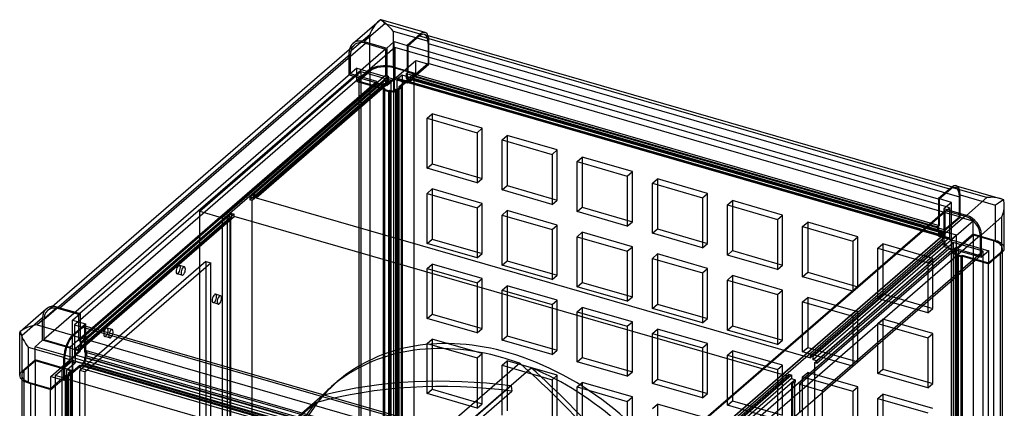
# Model space of a CAD drawing. Header units: millimetres. Extents: x -341 to 341, y -386 to 386.
# Tile 4 of 4: x -341 to 341, y 117 to 386. Entities that reach past the tile are written whole.
import ezdxf

# ---------------------------------------------------------------- set-up
doc = ezdxf.new("R2010")
doc.units = ezdxf.units.MM
doc.layers.add('HIDDEN', color=7, linetype='Continuous')
doc.layers.add('THICK', color=7, linetype='Continuous')

msp = doc.modelspace()

# ---------------------------------------------------------------- linework, layer by layer
at = {"layer": 'HIDDEN'}
for p, q in [((-112.62, 363.25), (-98.42, 375.54)), ((-98.42, 350.95), (-98.42, 375.54)), ((-82.03, 353.14), (-82.03, 377.74)), ((-57.43, 370.64), (-82.03, 377.74)), ((-57.93, 369.34), (309.43, 263.29)), ((-57.93, 369.34), (-57.93, 355.48)), ((-57.43, 355.05), (-57.43, 370.64)), ((-323.86, 178.45), (-111.76, 362.13)), ((-112.62, 347.66), (-112.62, 363.25)), ((-111.76, 348.27), (-111.76, 362.13)), ((-86.64, 361.67), (-86.64, 347.09)), ((-81.44, 344.66), (-81.44, 366.18)), ((-81.07, 366.49), (-81.07, 345.71)), ((-72.43, 364), (-72.43, 348.99)), ((-71.93, 349.42), (-71.93, 363.86)), ((-87.51, 360.92), (-87.51, 347.34)), ((-81.44, 344.66), (-66.44, 357.65)), ((-57.93, 355.48), (-68.43, 346.39)), ((-68.43, 345.53), (-57.43, 355.05)), ((-66.44, 357.65), (-57.43, 355.05)), ((-66.44, 348.64), (-66.44, 357.65)), ((309.43, 249.43), (-57.93, 355.48)), ((-111.76, 348.27), (-323.86, 164.59)), ((-215.96, 253.3), (-104.46, 349.86)), ((-107.42, 352.16), (-112.62, 347.66)), ((-112.62, 347.66), (-93.57, 342.16)), ((-93.57, 343.02), (-111.76, 348.27)), ((-107.42, 352.16), (-81.44, 344.66)), ((-107.42, 343.15), (-107.42, 352.16)), ((-98.42, 350.95), (-107.42, 343.15)), ((-98.06, 350.27), (-106.06, 343.34)), ((-104.46, 349.86), (-104.46, -33.79)), ((-104.46, 349.86), (-83.67, 343.86)), ((-98.06, -17.1), (-98.06, 350.27)), ((-82.03, 353.14), (-66.44, 348.64)), ((-81.66, -14.91), (-81.66, 352.46)), ((-67.81, 348.46), (-81.66, 352.46)), ((-76.07, 347.44), (-79.57, 344.41)), ((-78.31, 339.37), (-67.81, 348.46)), ((-77.44, 339.12), (-66.44, 348.64)), ((307.57, 236.69), (-76.07, 347.44)), ((-76.07, 347.44), (-76.07, -36.21)), ((-72.43, 348.99), (-72.93, 348.56)), ((-72.93, 348.56), (294.43, 242.51)), ((-72.93, 345.09), (-72.93, 348.56)), ((-72.43, 348.99), (-71.93, 349.42)), ((-72.43, 348.99), (-72.43, 345.53)), ((-71.93, 349.42), (295.43, 243.37)), ((-67.81, 348.46), (-67.81, -18.91)), ((-93.57, 343.02), (-305.67, 159.34)), ((-299.61, 163.65), (-87.51, 347.34)), ((-297.87, 163.15), (-85.77, 346.84)), ((-93.57, 341.29), (-200.37, 248.8)), ((-181.4, 262.96), (-90.1, 342.02)), ((-83.67, 343.86), (-179.67, 260.72)), ((-87.51, 343.87), (-178.81, 264.8)), ((-178.81, 262.21), (-87.51, 341.27)), ((-177.07, 262.57), (-81.07, 345.71)), ((-85.77, 343.37), (-177.07, 264.3)), ((-107.42, 343.15), (-88.37, 337.65)), ((-106.06, 343.34), (-106.06, -24.03)), ((-106.06, 343.34), (-87.87, 338.09)), ((-93.57, 342.16), (-93.57, 343.02)), ((-93.57, 342.16), (-93.57, 341.29)), ((-93.57, 342.16), (-90.1, 341.16)), ((-90.1, 340.29), (-93.57, 341.29)), ((-90.1, 342.02), (-90.1, 341.16)), ((-87.51, 341.27), (-90.1, 342.02)), ((-90.1, 340.29), (-90.1, 341.16)), ((-90.1, 341.16), (-86.64, 340.16)), ((-87.51, 347.34), (-86.64, 347.09)), ((-86.64, 343.62), (-87.51, 343.87)), ((-87.51, 343.87), (-87.51, 341.27)), ((-86.64, 347.09), (-85.77, 346.84)), ((-86.64, 347.09), (-86.64, 343.62)), ((-86.64, 340.16), (-81.44, 344.66)), ((-86.64, 343.62), (-85.77, 343.37)), ((-86.64, 343.62), (-86.64, 340.16)), ((-85.77, 346.84), (-85.77, 343.37)), ((-83.67, -39.79), (-83.67, 343.86)), ((-81.44, 344.66), (-81.44, 335.65)), ((-81.44, 344.66), (-72.43, 342.06)), ((-81.07, 345.71), (302.57, 234.96)), ((304.07, 233.66), (-79.57, 344.41)), ((-79.57, 344.41), (-79.57, -39.24)), ((-72.43, 345.53), (-72.93, 345.09)), ((294.43, 239.04), (-72.93, 345.09)), ((-71.93, 345.96), (-72.43, 345.53)), ((-72.43, 345.53), (-72.43, 342.06)), ((-72.43, 342.06), (-70.43, 343.79)), ((295.43, 239.91), (-71.93, 345.96)), ((-71.93, 343.36), (-71.93, 345.96)), ((-70.43, 344.66), (-71.93, 343.36)), ((-71.93, 343.36), (295.43, 237.31)), ((-70.43, 343.79), (-68.43, 345.53)), ((-68.43, 344.66), (-70.43, 342.93)), ((-70.43, 344.66), (296.93, 238.61)), ((-70.43, 343.79), (-70.43, 344.66)), ((-70.43, 343.79), (-70.43, 342.93)), ((-68.43, 346.39), (-68.43, 345.53)), ((298.93, 240.34), (-68.43, 346.39)), ((-68.43, 344.66), (-68.43, 345.53)), ((298.93, 238.61), (-68.43, 344.66)), ((-181.4, 261.22), (-90.1, 340.29)), ((-88.37, 337.65), (-88.87, 337.22)), ((-88.87, -30.15), (-88.87, 337.22)), ((-88.87, 337.22), (-85.4, 336.22)), ((-87.87, 338.09), (-88.37, 337.65)), ((-88.37, 337.65), (-84.9, 336.65)), ((-87.87, -29.28), (-87.87, 338.09)), ((-84.9, 336.65), (-85.4, 336.22)), ((-85.4, 336.22), (-85.4, -31.15)), ((-84.9, 336.65), (-84.4, 337.09)), ((-84.9, 336.65), (-81.44, 335.65)), ((-84.4, 337.09), (-84.4, -30.28)), ((-84.4, 337.09), (-81.81, 336.34)), ((-81.81, 336.34), (-80.31, 337.64)), ((-81.81, -31.03), (-81.81, 336.34)), ((-81.44, 335.65), (-79.44, 337.39)), ((-80.31, 337.64), (-79.44, 337.39)), ((-80.31, -29.73), (-80.31, 337.64)), ((-79.44, 337.39), (-77.44, 339.12)), ((-78.57, 337.14), (-79.44, 337.39)), ((-78.57, 337.14), (-76.57, 338.87)), ((-78.57, -30.23), (-78.57, 337.14)), ((-78.31, 339.37), (-78.31, -28)), ((-77.44, 339.12), (-78.31, 339.37)), ((-77.44, 339.12), (-76.57, 338.87)), ((-76.57, 338.87), (-76.57, -28.5)), ((-58.79, 317.63), (-55.29, 320.66)), ((-55.29, 320.66), (-55.29, 286.02)), ((-20.65, 310.66), (-55.29, 320.66)), ((-58.79, 282.99), (-58.79, 317.63)), ((-58.79, 317.63), (-24.15, 307.63)), ((-24.15, 307.63), (-20.65, 310.66)), ((-24.15, 307.63), (-24.15, 272.99)), ((-20.65, 276.02), (-20.65, 310.66)), ((-6.83, 302.63), (-3.33, 305.66)), ((-6.83, 267.99), (-6.83, 302.63)), ((-6.83, 302.63), (27.81, 292.63)), ((-3.33, 305.66), (-3.33, 271.02)), ((31.31, 295.66), (-3.33, 305.66)), ((27.81, 292.63), (31.31, 295.66)), ((31.31, 261.02), (31.31, 295.66)), ((27.81, 292.63), (27.81, 257.99)), ((45.13, 287.63), (48.63, 290.66)), ((45.13, 252.99), (45.13, 287.63)), ((45.13, 287.63), (79.77, 277.63)), ((48.63, 290.66), (48.63, 256.02)), ((83.27, 280.66), (48.63, 290.66)), ((-58.79, 282.99), (-55.29, 286.02)), ((-24.15, 272.99), (-58.79, 282.99)), ((-55.29, 286.02), (-20.65, 276.02)), ((79.77, 277.63), (83.27, 280.66)), ((83.27, 246.02), (83.27, 280.66)), ((-24.15, 272.99), (-20.65, 276.02)), ((79.77, 277.63), (79.77, 242.99)), ((97.09, 272.63), (100.59, 275.66)), ((97.09, 237.99), (97.09, 272.63)), ((97.09, 272.63), (131.74, 262.63)), ((100.59, 275.66), (100.59, 241.02)), ((135.24, 265.66), (100.59, 275.66)), ((-58.79, 265.66), (-55.29, 268.7)), ((-58.79, 231.02), (-58.79, 265.66)), ((-58.79, 265.66), (-24.15, 255.66)), ((-55.29, 268.7), (-55.29, 234.05)), ((-20.65, 258.7), (-55.29, 268.7)), ((-6.83, 267.99), (-3.33, 271.02)), ((27.81, 257.99), (-6.83, 267.99)), ((-3.33, 271.02), (31.31, 261.02)), ((131.74, 262.63), (135.24, 265.66)), ((135.24, 231.02), (135.24, 265.66)), ((303.43, 268.49), (295.43, 261.56)), ((302.68, 268.7), (303.43, 268.49)), ((304.55, 270.26), (306.76, 269.62)), ((-181.4, 262.96), (-181.4, 261.22)), ((-178.81, 262.21), (-181.4, 262.96)), ((-179.67, 260.72), (-181.4, 261.22)), ((-179.67, -122.93), (-179.67, 260.72)), ((-177.07, 264.3), (-178.81, 264.8)), ((-178.81, 264.8), (-178.81, 262.21)), ((-177.07, 264.3), (-177.07, 262.57)), ((-177.07, 262.57), (206.57, 151.82)), ((27.81, 257.99), (31.31, 261.02)), ((131.74, 262.63), (131.74, 227.99)), ((149.06, 257.63), (152.56, 260.66)), ((152.56, 260.66), (152.56, 226.02)), ((187.2, 250.66), (152.56, 260.66)), ((295.43, 261.56), (294.93, 261.7)), ((295.43, 261.56), (295.43, 243.37)), ((303.94, 233.41), (303.94, 259.39)), ((309.43, 249.43), (309.43, 263.29)), ((309.93, 249), (309.93, 264.59)), ((309.93, 264.59), (334.53, 257.49)), ((-215.96, 253.3), (-200.37, 248.8)), ((-215.96, -130.35), (-215.96, 253.3)), ((-24.15, 255.66), (-20.65, 258.7)), ((-24.15, 255.66), (-24.15, 221.02)), ((-20.65, 224.05), (-20.65, 258.7)), ((-6.83, 250.66), (-3.33, 253.7)), ((-3.33, 253.7), (-3.33, 219.05)), ((31.31, 243.7), (-3.33, 253.7)), ((45.13, 252.99), (48.63, 256.02)), ((79.77, 242.99), (45.13, 252.99)), ((48.63, 256.02), (83.27, 246.02)), ((81.07, 63.92), (302.57, 255.74)), ((149.06, 222.99), (149.06, 257.63)), ((149.06, 257.63), (183.7, 247.63)), ((294.93, 257.95), (294.93, 242.94)), ((298.74, 253.02), (298.74, 235.84)), ((299.61, 235.59), (299.61, 253.77)), ((302.57, 255.74), (300.44, 256.36)), ((302.57, 255.74), (302.57, 234.96)), ((334.53, 232.89), (334.53, 257.49)), ((-302.57, 153.89), (-192.07, 249.58)), ((-302.2, 158.34), (-196.4, 249.97)), ((-193.81, 251.81), (-299.61, 160.19)), ((-299.61, 157.59), (-193.81, 249.22)), ((-192.07, 251.31), (-297.87, 159.69)), ((-200.37, 248.8), (-200.37, -134.85)), ((-196.9, 247.8), (-196.4, 248.23)), ((-196.9, 247.8), (-195.17, 247.3)), ((-196.9, -135.85), (-196.9, 247.8)), ((-196.4, 249.97), (-193.81, 249.22)), ((-196.4, 248.23), (-196.4, 249.97)), ((-196.4, 248.23), (-194.67, 247.73)), ((-194.67, 247.73), (-195.17, 247.3)), ((-195.17, 247.3), (-195.17, -136.35)), ((-194.67, 247.73), (-194.67, -135.92)), ((-193.81, 251.81), (-192.07, 251.31)), ((-193.81, 249.22), (-193.81, 251.81)), ((-192.07, 249.58), (-192.07, 251.31)), ((191.57, 138.83), (-192.07, 249.58)), ((-6.83, 216.02), (-6.83, 250.66)), ((-6.83, 250.66), (27.81, 240.66)), ((79.77, 242.99), (83.27, 246.02)), ((183.7, 247.63), (187.2, 250.66)), ((183.7, 247.63), (183.7, 212.99)), ((187.2, 216.02), (187.2, 250.66)), ((201.02, 242.63), (204.52, 245.66)), ((204.52, 245.66), (204.52, 211.02)), ((239.16, 235.66), (204.52, 245.66)), ((298.93, 240.34), (309.43, 249.43)), ((309.93, 249), (298.93, 239.48)), ((318.94, 246.4), (303.94, 233.41)), ((318.94, 246.4), (309.93, 249)), ((318.94, 237.39), (318.94, 246.4)), ((27.81, 240.66), (31.31, 243.7)), ((27.81, 240.66), (27.81, 206.02)), ((31.31, 209.05), (31.31, 243.7)), ((45.13, 235.66), (48.63, 238.7)), ((48.63, 238.7), (48.63, 204.05)), ((83.27, 228.7), (48.63, 238.7)), ((97.09, 237.99), (100.59, 241.02)), ((100.59, 241.02), (135.24, 231.02)), ((201.02, 207.99), (201.02, 242.63)), ((201.02, 242.63), (235.66, 232.63)), ((294.93, 242.94), (294.43, 242.51)), ((294.43, 242.51), (294.43, 239.04)), ((294.93, 239.48), (294.43, 239.04)), ((295.43, 243.37), (294.93, 242.94)), ((294.93, 242.94), (294.93, 239.48)), ((294.93, 239.48), (295.43, 239.91)), ((294.93, 239.48), (294.93, 236.01)), ((295.43, 239.91), (295.43, 237.31)), ((295.43, 237.31), (296.93, 238.61)), ((298.93, 239.48), (296.93, 237.74)), ((296.93, 236.88), (298.93, 238.61)), ((296.93, 238.61), (296.93, 237.74)), ((298.93, 239.48), (298.93, 240.34)), ((298.93, 239.48), (298.93, 238.61)), ((-58.79, 231.02), (-55.29, 234.05)), ((-55.29, 234.05), (-20.65, 224.05)), ((45.13, 201.02), (45.13, 235.66)), ((45.13, 235.66), (79.77, 225.66)), ((297.87, 236.09), (85.77, 52.4)), ((299.61, 235.59), (87.51, 51.9)), ((131.74, 227.99), (97.09, 237.99)), ((302.57, 234.96), (206.57, 151.82)), ((206.57, 153.55), (297.87, 232.62)), ((208.31, 153.05), (299.61, 232.12)), ((209.17, 148.47), (305.17, 231.61)), ((235.66, 232.63), (239.16, 235.66)), ((235.66, 232.63), (235.66, 197.99)), ((239.16, 201.02), (239.16, 235.66)), ((296.93, 237.74), (294.93, 236.01)), ((294.93, 236.01), (303.94, 233.41)), ((295.43, 237.31), (296.93, 236.88)), ((296.93, 236.88), (296.93, 237.74)), ((297.87, 232.62), (297.87, 236.09)), ((298.74, 235.84), (297.87, 236.09)), ((298.74, 232.37), (297.87, 232.62)), ((298.74, 235.84), (298.74, 232.37)), ((298.74, 235.84), (299.61, 235.59)), ((303.94, 233.41), (298.74, 228.91)), ((299.61, 232.12), (298.74, 232.37)), ((298.74, 232.37), (298.74, 228.91)), ((299.61, 229.52), (299.61, 232.12)), ((303.94, 233.41), (329.92, 225.91)), ((303.94, 233.41), (303.94, 224.4)), ((307.57, 236.69), (304.07, 233.66)), ((304.07, -149.99), (304.07, 233.66)), ((305.17, 231.61), (305.17, -152.04)), ((325.96, 225.61), (305.17, 231.61)), ((307.57, -146.96), (307.57, 236.69)), ((318.94, 237.39), (307.94, 227.87)), ((319.31, 236.71), (308.81, 227.62)), ((334.53, 232.89), (318.94, 237.39)), ((319.31, -130.66), (319.31, 236.71)), ((333.16, 232.71), (319.31, 236.71)), ((333.16, 232.71), (333.16, -134.66)), ((-24.15, 221.02), (-58.79, 231.02)), ((79.77, 225.66), (83.27, 228.7)), ((79.77, 225.66), (79.77, 191.02)), ((83.27, 194.05), (83.27, 228.7)), ((93.57, 44.09), (305.67, 227.77)), ((131.74, 227.99), (135.24, 231.02)), ((149.06, 222.99), (152.56, 226.02)), ((152.56, 226.02), (187.2, 216.02)), ((198.87, 133.55), (305.67, 226.04)), ((299.61, 229.52), (208.31, 150.46)), ((302.2, 228.77), (210.9, 149.71)), ((302.2, 227.04), (210.9, 147.97)), ((325.96, 225.61), (214.46, 129.05)), ((252.98, 227.63), (256.48, 230.66)), ((252.98, 192.99), (252.98, 227.63)), ((252.98, 227.63), (287.62, 217.63)), ((256.48, 230.66), (256.48, 196.02)), ((291.12, 220.66), (256.48, 230.66)), ((298.74, 228.91), (302.2, 227.91)), ((302.2, 228.77), (299.61, 229.52)), ((302.2, 227.91), (302.2, 228.77)), ((302.2, 227.91), (302.2, 227.04)), ((302.2, 227.91), (305.67, 226.91)), ((305.67, 226.04), (302.2, 227.04)), ((305.94, 226.14), (303.94, 224.4)), ((307.07, 228.12), (305.07, 226.39)), ((305.07, 226.39), (305.07, -140.98)), ((305.94, 226.14), (305.07, 226.39)), ((306.81, 225.89), (305.31, 224.59)), ((305.67, 227.77), (305.67, 226.91)), ((323.86, 222.52), (305.67, 227.77)), ((305.67, 226.04), (305.67, 226.91)), ((305.67, 226.91), (323.11, 221.87)), ((307.94, 227.87), (305.94, 226.14)), ((305.94, 226.14), (306.81, 225.89)), ((306.81, 225.89), (306.81, -141.48)), ((307.07, -139.25), (307.07, 228.12)), ((307.07, 228.12), (307.94, 227.87)), ((308.81, 227.62), (307.94, 227.87)), ((308.81, -139.75), (308.81, 227.62)), ((325.96, 222.48), (325.96, 225.61)), ((339.16, 227.51), (339.16, 224.92)), ((-211.87, 218.49), (-298.87, 143.15)), ((-211.87, 218.49), (-208.4, 217.49)), ((-211.87, 218.49), (-211.87, -124.89)), ((-24.15, 221.02), (-20.65, 224.05)), ((-6.83, 216.02), (-3.33, 219.05)), ((-3.33, 219.05), (31.31, 209.05)), ((97.09, 220.66), (100.59, 223.7)), ((97.09, 186.02), (97.09, 220.66)), ((97.09, 220.66), (131.74, 210.66)), ((100.59, 223.7), (100.59, 189.05)), ((135.24, 213.7), (100.59, 223.7)), ((183.7, 212.99), (149.06, 222.99)), ((287.62, 217.63), (291.12, 220.66)), ((291.12, 186.02), (291.12, 220.66)), ((303.94, 224.4), (307.4, 223.4)), ((305.31, 224.59), (305.31, -142.78)), ((305.31, 224.59), (307.9, 223.84)), ((307.4, 223.4), (306.9, 222.97)), ((306.9, 222.97), (310.37, 221.97)), ((306.9, -144.4), (306.9, 222.97)), ((307.9, 223.84), (307.4, 223.4)), ((307.4, 223.4), (310.87, 222.4)), ((307.9, -143.53), (307.9, 223.84)), ((310.87, 222.4), (310.37, 221.97)), ((310.37, 221.97), (310.37, -145.4)), ((310.87, 222.4), (311.37, 222.84)), ((310.87, 222.4), (325.96, 218.05)), ((311.37, 222.84), (311.37, -144.53)), ((311.37, 222.84), (329.56, 217.59)), ((329.56, 217.59), (337.56, 224.52)), ((337.56, 224.52), (337.56, 223.52)), ((-295.4, 142.15), (-208.4, 217.49)), ((-226.57, 214.74), (-230.04, 215.74)), ((-208.4, -125.89), (-208.4, 217.49)), ((-58.79, 213.7), (-55.29, 216.73)), ((-58.79, 179.06), (-58.79, 213.7)), ((-58.79, 213.7), (-24.15, 203.7)), ((-55.29, 216.73), (-55.29, 182.09)), ((-20.65, 206.73), (-55.29, 216.73)), ((27.81, 206.02), (-6.83, 216.02)), ((131.74, 210.66), (135.24, 213.7)), ((135.24, 179.05), (135.24, 213.7)), ((183.7, 212.99), (187.2, 216.02)), ((287.62, 217.63), (287.62, 182.99)), ((329.56, 217.01), (329.56, 217.59)), ((-228.24, 208.98), (-231.7, 209.98)), ((-24.15, 203.7), (-20.65, 206.73)), ((-20.65, 172.09), (-20.65, 206.73)), ((27.81, 206.02), (31.31, 209.05)), ((131.74, 210.66), (131.74, 176.02)), ((149.06, 205.66), (152.56, 208.7)), ((149.06, 171.02), (149.06, 205.66)), ((149.06, 205.66), (183.7, 195.66)), ((152.56, 208.7), (152.56, 174.05)), ((187.2, 198.7), (152.56, 208.7)), ((201.02, 207.99), (204.52, 211.02)), ((235.66, 197.99), (201.02, 207.99)), ((204.52, 211.02), (239.16, 201.02)), ((-24.15, 203.7), (-24.15, 169.06)), ((-6.83, 198.7), (-3.33, 201.73)), ((-6.83, 164.06), (-6.83, 198.7)), ((-6.83, 198.7), (27.81, 188.7)), ((-3.33, 201.73), (-3.33, 167.09)), ((31.31, 191.73), (-3.33, 201.73)), ((45.13, 201.02), (48.63, 204.05)), ((79.77, 191.02), (45.13, 201.02)), ((48.63, 204.05), (83.27, 194.05)), ((183.7, 195.66), (187.2, 198.7)), ((187.2, 164.05), (187.2, 198.7)), ((235.66, 197.99), (239.16, 201.02)), ((-201.57, 194.82), (-205.04, 195.82)), ((27.81, 188.7), (31.31, 191.73)), ((31.31, 157.09), (31.31, 191.73)), ((79.77, 191.02), (83.27, 194.05)), ((183.7, 195.66), (183.7, 161.02)), ((201.02, 190.66), (204.52, 193.7)), ((204.52, 193.7), (204.52, 159.05)), ((239.16, 183.7), (204.52, 193.7)), ((252.98, 192.99), (256.48, 196.02)), ((287.62, 182.99), (252.98, 192.99)), ((256.48, 196.02), (291.12, 186.02)), ((-321.32, 184.52), (-318.06, 187.34)), ((-313.46, 185.84), (-312.71, 186.49)), ((-299.61, 181.84), (-313.46, 185.84)), ((-203.24, 189.06), (-206.7, 190.06)), ((27.81, 188.7), (27.81, 154.06)), ((45.13, 183.7), (48.63, 186.73)), ((48.63, 186.73), (48.63, 152.09)), ((83.27, 176.73), (48.63, 186.73)), ((97.09, 186.02), (100.59, 189.05)), ((131.74, 176.02), (97.09, 186.02)), ((100.59, 189.05), (135.24, 179.05)), ((201.02, 156.02), (201.02, 190.66)), ((201.02, 190.66), (235.66, 180.66)), ((287.62, 182.99), (291.12, 186.02)), ((-324.72, 179.56), (-338.92, 167.26)), ((-324.72, 163.97), (-324.72, 179.56)), ((-323.86, 178.45), (-323.86, 164.59)), ((-303.94, 151.97), (-303.94, 177.95)), ((-298.86, 182.49), (-299.61, 181.84)), ((-299.61, 163.65), (-299.61, 181.84)), ((-298.74, 177.99), (-298.74, 163.4)), ((-58.79, 179.06), (-55.29, 182.09)), ((-24.15, 169.06), (-58.79, 179.06)), ((-55.29, 182.09), (-20.65, 172.09)), ((45.13, 149.06), (45.13, 183.7)), ((45.13, 183.7), (79.77, 173.7)), ((131.74, 176.02), (135.24, 179.05)), ((235.66, 180.66), (239.16, 183.7)), ((235.66, 180.66), (235.66, 146.02)), ((239.16, 149.05), (239.16, 183.7)), ((252.98, 175.66), (256.48, 178.7)), ((256.48, 178.7), (256.48, 144.05)), ((291.12, 168.7), (256.48, 178.7)), ((-300.07, 176.84), (-302.57, 174.67)), ((-302.57, 174.67), (81.07, 63.92)), ((-302.57, 174.67), (-302.57, 153.89)), ((-295.43, 155.87), (-295.43, 174.05)), ((-294.93, 173.91), (-294.93, 156.3)), ((-276.57, 171.44), (-280.04, 172.44)), ((-24.15, 169.06), (-20.65, 172.09)), ((79.77, 173.7), (83.27, 176.73)), ((79.77, 173.7), (79.77, 139.06)), ((83.27, 142.09), (83.27, 176.73)), ((97.09, 168.7), (100.59, 171.73)), ((100.59, 171.73), (100.59, 137.09)), ((135.24, 161.73), (100.59, 171.73)), ((149.06, 171.02), (152.56, 174.05)), ((183.7, 161.02), (149.06, 171.02)), ((152.56, 174.05), (187.2, 164.05)), ((252.98, 141.02), (252.98, 175.66)), ((252.98, 175.66), (287.62, 165.66)), ((-338.92, 142.67), (-338.92, 167.26)), ((-329.92, 159.47), (-324.72, 163.97)), ((-305.67, 158.47), (-324.72, 163.97)), ((-323.86, 164.59), (-305.67, 159.34)), ((-298.74, 163.4), (-299.61, 163.65)), ((-278.24, 165.68), (-281.7, 166.68)), ((-58.79, 161.74), (-55.29, 164.77)), ((-55.29, 164.77), (-55.29, 130.13)), ((-20.65, 154.77), (-55.29, 164.77)), ((-6.83, 164.06), (-3.33, 167.09)), ((27.81, 154.06), (-6.83, 164.06)), ((-3.33, 167.09), (31.31, 157.09)), ((97.09, 134.06), (97.09, 168.7)), ((97.09, 168.7), (131.74, 158.7)), ((183.7, 161.02), (187.2, 164.05)), ((287.62, 165.66), (291.12, 168.7)), ((287.62, 165.66), (287.62, 131.02)), ((291.12, 134.05), (291.12, 168.7)), ((-329.92, 150.46), (-329.92, 159.47)), ((-303.94, 151.97), (-329.92, 159.47)), ((-305.67, 159.34), (-305.67, 158.47)), ((-305.67, 149.47), (-305.67, 158.47)), ((-302.2, 157.47), (-305.67, 158.47)), ((-302.2, 157.47), (-302.2, 158.34)), ((-302.2, 158.34), (-299.61, 157.59)), ((-302.2, 157.47), (-302.2, 148.47)), ((-298.74, 156.47), (-302.2, 157.47)), ((-299.61, 160.19), (-298.74, 159.94)), ((-299.61, 157.59), (-299.61, 160.19)), ((-298.74, 163.4), (-297.87, 163.15)), ((-298.74, 163.4), (-298.74, 159.94)), ((-298.74, 159.94), (-297.87, 159.69)), ((-298.74, 159.94), (-298.74, 156.47)), ((-297.87, 159.69), (-297.87, 163.15)), ((-294.93, 156.3), (-294.43, 156.73)), ((-294.43, 156.73), (-294.43, 153.27)), ((72.93, 50.68), (-294.43, 156.73)), ((-58.79, 127.1), (-58.79, 161.74)), ((-58.79, 161.74), (-24.15, 151.74)), ((27.81, 154.06), (31.31, 157.09)), ((131.74, 158.7), (135.24, 161.73)), ((131.74, 158.7), (131.74, 124.06)), ((135.24, 127.09), (135.24, 161.73)), ((149.06, 153.7), (152.56, 156.73)), ((152.56, 156.73), (152.56, 122.09)), ((187.2, 146.73), (152.56, 156.73)), ((201.02, 156.02), (204.52, 159.05)), ((204.52, 159.05), (239.16, 149.05)), ((-338.92, 142.67), (-329.92, 150.46)), ((-310.87, 144.96), (-329.92, 150.46)), ((-318.94, 138.98), (-303.94, 151.97)), ((-316.07, 139.6), (-304.07, 149.99)), ((-304.07, -233.66), (-304.07, 149.99)), ((-304.07, 149.99), (79.57, 39.24)), ((-303.94, 151.97), (-298.74, 156.47)), ((-303.94, 151.97), (-303.94, 142.96)), ((-294.93, 149.37), (-303.94, 151.97)), ((81.07, 43.14), (-302.57, 153.89)), ((-295.43, 155.87), (-294.93, 156.3)), ((71.93, 49.82), (-295.43, 155.87)), ((-295.43, 152.4), (-294.93, 152.83)), ((-295.43, 152.4), (71.93, 46.35)), ((-295.43, 149.8), (-295.43, 152.4)), ((-294.93, 152.83), (-294.93, 156.3)), ((-294.93, 152.83), (-294.43, 153.27)), ((-294.93, 152.83), (-294.93, 149.37)), ((-294.43, 153.27), (72.93, 47.22)), ((-24.15, 151.74), (-20.65, 154.77)), ((-24.15, 151.74), (-24.15, 117.1)), ((-20.65, 120.13), (-20.65, 154.77)), ((45.13, 149.06), (48.63, 152.09)), ((48.63, 152.09), (83.27, 142.09)), ((149.06, 119.06), (149.06, 153.7)), ((149.06, 153.7), (183.7, 143.7)), ((235.66, 146.02), (201.02, 156.02)), ((206.57, 151.82), (206.57, 153.55)), ((208.31, 153.05), (206.57, 153.55)), ((208.31, 150.46), (208.31, 153.05)), ((210.9, 149.71), (208.31, 150.46)), ((-329.56, 149.78), (-337.56, 142.85)), ((-329.56, -217.59), (-329.56, 149.78)), ((-311.37, 144.53), (-329.56, 149.78)), ((-310.87, 144.96), (-311.37, 144.53)), ((-311.37, 144.53), (-311.37, -222.84)), ((-310.87, 144.96), (-305.67, 149.47)), ((-307.4, 143.96), (-310.87, 144.96)), ((-309.43, 137.68), (-298.93, 146.77)), ((-308.68, 137.46), (-298.93, 145.91)), ((-307.9, 143.53), (-307.4, 143.96)), ((-307.9, -223.84), (-307.9, 143.53)), ((-305.31, 142.78), (-307.9, 143.53)), ((-307.4, 143.96), (-302.2, 148.47)), ((-303.94, 142.96), (-307.4, 143.96)), ((-305.67, 149.47), (-302.2, 148.47)), ((-298.93, 145.91), (-296.93, 147.64)), ((-296.93, 146.77), (-298.93, 145.04)), ((-298.93, 146.77), (68.43, 40.72)), ((-298.93, 146.77), (-298.93, 145.91)), ((-298.93, 145.91), (-298.93, 145.04)), ((-298.93, 145.04), (68.43, 38.99)), ((-298.87, -200.23), (-298.87, 143.15)), ((-295.4, 142.15), (-298.87, 143.15)), ((-296.93, 148.5), (-295.43, 149.8)), ((-296.93, 147.64), (-294.93, 149.37)), ((-296.93, 147.64), (-296.93, 148.5)), ((70.43, 42.45), (-296.93, 148.5)), ((-296.93, 146.77), (-296.93, 147.64)), ((70.43, 40.72), (-296.93, 146.77)), ((71.93, 43.75), (-295.43, 149.8)), ((5.32, 148.11), (-70.43, 82.51)), ((-62.39, 79.39), (13.36, 144.99)), ((-6.83, 146.74), (-3.33, 149.77)), ((-6.83, 112.1), (-6.83, 146.74)), ((-6.83, 146.74), (27.81, 136.74)), ((-3.33, 149.77), (-3.33, 115.13)), ((31.31, 139.77), (-3.33, 149.77)), ((79.77, 139.06), (45.13, 149.06)), ((183.7, 143.7), (187.2, 146.73)), ((183.7, 143.7), (183.7, 109.06)), ((187.2, 112.09), (187.2, 146.73)), ((210.9, 147.97), (209.17, 148.47)), ((209.17, 148.47), (209.17, -235.18)), ((210.9, 147.97), (210.9, 149.71)), ((235.66, 146.02), (239.16, 149.05)), ((252.98, 141.02), (256.48, 144.05)), ((256.48, 144.05), (291.12, 134.05)), ((-339.16, 139.85), (-339.16, 136.89)), ((-337.56, 142.85), (-337.56, -224.52)), ((-319.31, 130.66), (-308.81, 139.75)), ((-316.07, 139.6), (-316.07, 138.15)), ((-309.43, 137.68), (-316.07, 139.6)), ((-316.07, 132.46), (-307.94, 139.5)), ((-308.81, 139.75), (-307.94, 139.5)), ((-308.81, -227.62), (-308.81, 139.75)), ((-307.94, 139.5), (-305.94, 141.23)), ((-307.07, 139.25), (-307.94, 139.5)), ((-307.07, 139.25), (-305.07, 140.98)), ((-307.07, -228.12), (-307.07, 139.25)), ((-306.81, 141.48), (-305.31, 142.78)), ((-306.81, 141.48), (-306.81, -225.89)), ((-305.94, 141.23), (-306.81, 141.48)), ((-305.94, 141.23), (-303.94, 142.96)), ((-305.94, 141.23), (-305.07, 140.98)), ((-305.31, 142.78), (-305.31, -224.59)), ((-305.07, 140.98), (-305.07, -226.39)), ((-295.4, 142.15), (-295.4, -201.23)), ((27.81, 136.74), (31.31, 139.77)), ((27.81, 136.74), (27.81, 102.1)), ((31.31, 105.13), (31.31, 139.77)), ((79.77, 139.06), (83.27, 142.09)), ((191.57, 138.83), (81.07, 43.14)), ((85.77, 48.94), (191.57, 140.56)), ((87.51, 48.44), (193.31, 140.06)), ((193.31, 137.47), (87.51, 45.84)), ((195.9, 136.72), (90.1, 45.09)), ((97.09, 134.06), (100.59, 137.09)), ((100.59, 137.09), (135.24, 127.09)), ((191.57, 140.56), (191.57, 138.83)), ((191.57, 140.56), (193.31, 140.06)), ((193.31, 140.06), (193.31, 137.47)), ((193.31, 137.47), (195.9, 136.72)), ((195.9, 136.72), (195.9, 134.98)), ((201.02, 138.7), (204.52, 141.73)), ((201.02, 104.06), (201.02, 138.7)), ((201.02, 138.7), (235.66, 128.7)), ((204.52, 141.73), (204.52, 107.09)), ((239.16, 131.73), (204.52, 141.73)), ((287.62, 131.02), (252.98, 141.02)), ((-333.16, 134.66), (-333.16, 134.08)), ((-333.16, 134.66), (-319.31, 130.66)), ((-319.31, 130.08), (-319.31, 130.66)), ((-120.82, 135.4), (-124.82, 131.94)), ((-0.64, 132.39), (-76.39, 66.79)), ((-58.79, 127.1), (-55.29, 130.13)), ((-55.29, 130.13), (-20.65, 120.13)), ((-0.64, 132.39), (-0.1, 128.81)), ((45.13, 131.74), (48.63, 134.77)), ((45.13, 97.1), (45.13, 131.74)), ((45.13, 131.74), (79.77, 121.74)), ((48.63, 134.77), (48.63, 100.13)), ((83.27, 124.77), (48.63, 134.77)), ((131.74, 124.06), (97.09, 134.06)), ((193.67, 135.05), (194.17, 135.48)), ((193.67, 135.05), (195.4, 134.55)), ((193.67, -248.6), (193.67, 135.05)), ((194.17, -248.17), (194.17, 135.48)), ((194.17, 135.48), (195.9, 134.98)), ((195.9, 134.98), (195.4, 134.55)), ((195.4, 134.55), (195.4, -249.1)), ((198.87, 133.55), (214.46, 129.05)), ((198.87, 133.55), (198.87, 114.28)), ((235.66, 128.7), (239.16, 131.73)), ((239.16, 97.09), (239.16, 131.73)), ((287.62, 131.02), (291.12, 134.05)), ((-206.98, 60.29), (-131.23, 125.89)), ((-75.85, 63.21), (-0.1, 128.81)), ((-24.15, 117.1), (-58.79, 127.1)), ((79.77, 121.74), (83.27, 124.77)), ((83.27, 90.13), (83.27, 124.77)), ((131.74, 124.06), (135.24, 127.09)), ((214.46, 129.05), (214.46, 127.78)), ((235.66, 128.7), (235.66, 94.06)), ((252.98, 123.7), (256.48, 126.73)), ((252.98, 89.06), (252.98, 123.7)), ((252.98, 123.7), (287.62, 113.7)), ((256.48, 126.73), (256.48, 92.09)), ((291.12, 116.73), (256.48, 126.73)), ((-135.94, 120.69), (-211.69, 55.09)), ((-24.15, 117.1), (-20.65, 120.13)), ((79.77, 121.74), (79.77, 87.1)), ((97.09, 116.74), (100.59, 119.77)), ((100.59, 119.77), (100.59, 85.13)), ((135.24, 109.77), (100.59, 119.77)), ((149.06, 119.06), (152.56, 122.09)), ((183.7, 109.06), (149.06, 119.06)), ((152.56, 122.09), (187.2, 112.09))]:
    msp.add_line(p, q, dxfattribs=at)
for centre, major_axis, ratio, start_param, end_param in [((-88.03, 372.54), (6.96, 15.23), 0.641742, 0.952942, 1.665859), ((-88.03, 372.54), (-10.19, 13.55), 0.467176, -1.538594, -0.753196), ((-63.93, 364.14), (3.33, 11.53), 0.433013, -0.982794, 0.000007), ((-63.43, 365.44), (-3.33, -11.53), 0.433013, 2.158799, 2.656079), ((-101.36, 359.13), (7.86, -9.07), 0.75, -3.141514, -2.427868), ((-102.23, 360.25), (-7.86, 9.07), 0.75, 0.489748, 0.713724), ((-88.03, 347.95), (-12, 0), 0.5, -2.094395, -0.523599), ((-87.66, 347.27), (12, 0), 0.5, 1.047198, 2.617994), ((303.43, 258.09), (-3.33, -11.53), 0.433013, -3.141586, -2.55359), ((303.43, 258.09), (-3.33, -11.53), 0.433013, 2.158799, 3.141599), ((303.93, 259.39), (3.33, 11.53), 0.433013, -0.982794, 0.000007), ((328.53, 252.29), (11.99, 9.02), 0.042828, 0.229597, 1.014996), ((327.16, 227.52), (12, 0), 0.5, -0.000094, 1.047198), ((328.53, 227.7), (-12, 0), 0.5, 3.141499, 4.18879), ((327.16, 227.52), (12, 0), 0.5, -0.523599, -0.000094), ((-230.87, 212.86), (-0.83, -2.88), 0.433013, -2.55359, 0.000007), ((-230.87, 212.86), (-0.83, -2.88), 0.433013, -3.141586, -2.55359), ((-230.87, 212.86), (-0.83, -2.88), 0.433013, 0.588003, 3.141599), ((-227.4, 211.86), (0.83, 2.88), 0.433013, 0.588003, 3.141599), ((-227.4, 211.86), (0.83, 2.88), 0.433013, 0.000007, 0.588003), ((-227.4, 211.86), (0.83, 2.88), 0.433013, -2.55359, 0.000007), ((-230.87, 212.86), (-0.83, -2.88), 0.433013, 0.000007, 0.588003), ((-227.4, 211.86), (0.83, 2.88), 0.433013, -3.141586, -2.55359), ((-205.87, 192.94), (-0.83, -2.88), 0.433013, -2.55359, 0.000007), ((-205.87, 192.94), (-0.83, -2.88), 0.433013, -3.141586, -2.55359), ((-205.87, 192.94), (-0.83, -2.88), 0.433013, 0.588003, 3.141599), ((-202.4, 191.94), (0.83, 2.88), 0.433013, 0.588003, 3.141599), ((-202.4, 191.94), (0.83, 2.88), 0.433013, 0.000007, 0.588003), ((-202.4, 191.94), (0.83, 2.88), 0.433013, -2.55359, 0.000007), ((-314.33, 176.56), (7.86, -9.07), 0.75, -3.141514, -2.427868), ((-313.46, 175.45), (-7.86, 9.07), 0.75, 0.000079, 0.713724), ((-313.46, 175.45), (-7.86, 9.07), 0.75, -0.857072, 0.000079), ((-205.87, 192.94), (-0.83, -2.88), 0.433013, 0.000007, 0.588003), ((-202.4, 191.94), (0.83, 2.88), 0.433013, -3.141586, -2.55359), ((-280.87, 169.56), (-0.83, -2.88), 0.433013, -2.55359, 0.000007), ((-280.87, 169.56), (-0.83, -2.88), 0.433013, -3.141586, -2.55359), ((-280.87, 169.56), (-0.83, -2.88), 0.433013, 0.588003, 3.141599), ((-277.4, 168.56), (0.83, 2.88), 0.433013, 0.588003, 3.141599), ((-277.4, 168.56), (0.83, 2.88), 0.433013, 0.000007, 0.588003), ((-277.4, 168.56), (0.83, 2.88), 0.433013, -2.55359, 0.000007), ((-328.53, 164.26), (-11.95, 5.46), 0.208712, 0.095109, 0.618662), ((-280.87, 169.56), (-0.83, -2.88), 0.433013, 0.000007, 0.588003), ((-277.4, 168.56), (0.83, 2.88), 0.433013, -3.141586, -2.55359), ((-6.25, -4.98), (-118.57, 136.92), 0.75, -0.857072, -0.000003), ((-2.25, -1.52), (118.57, -136.92), 0.75, 2.284521, 3.141593), ((-6.25, -4.98), (-118.57, 136.92), 0.75, -0.930877, -0.857072), ((-2.25, -1.52), (118.57, -136.92), 0.75, 1.320019, 2.284521), ((-201.09, -141.61), (-306.71, 354.15), 0.75, -1.74719, -1.390764), ((-201.09, -141.61), (309.32, -357.18), 0.75, 1.42252, 1.732914), ((-6.25, -4.98), (-118.57, 136.92), 0.75, -1.821574, -0.982391), ((-328.53, 139.67), (-12, 0), 0.5, -0.523599, -0.000094), ((-327.16, 139.85), (12, 0), 0.5, 2.617994, 3.141499), ((-327.16, 139.85), (12, 0), 0.5, 3.141499, 4.18879), ((63.37, -290.25), (309.32, -357.18), 0.75, 2.4416, 2.780112), ((-2.25, -1.52), (118.57, -136.92), 0.75, -3.141592, -0.857072), ((63.37, -290.25), (-306.71, 354.15), 0.75, -0.699992, -0.343566), ((-6.25, -4.98), (-118.57, 136.92), 0.75, -0.000003, 0.064806), ((-6.25, -4.98), (-118.57, 136.92), 0.75, 0.116321, 1.112004)]:
    msp.add_ellipse(centre, major_axis=major_axis, ratio=ratio, start_param=start_param, end_param=end_param, dxfattribs=at)
at = {"layer": 'THICK'}
for p, q in [((-110.09, 369.32), (-91.96, 385.02)), ((-88.03, 382.94), (-102.23, 370.64)), ((-60.11, 376.97), (-90.47, 385.74)), ((-63.43, 375.84), (-88.03, 382.94)), ((-63.43, 375.84), (-72.43, 368.04)), ((-60.61, 375.67), (304.55, 270.26)), ((-318.06, 187.34), (-109.22, 368.2)), ((-312.71, 186.49), (-101.36, 369.52)), ((-102.23, 370.64), (-86.64, 366.14)), ((-101.36, 369.52), (-87.51, 365.52)), ((-81.44, 370.64), (-86.64, 366.14)), ((-81.44, 370.64), (-72.43, 368.04)), ((-81.44, 366.18), (-81.44, 370.64)), ((-72.43, 368.04), (-72.43, 364)), ((-71.93, 367.61), (-63.93, 374.54)), ((-63.93, 374.54), (302.68, 268.7)), ((-81.07, 366.49), (-300.07, 176.84)), ((-87.51, 365.52), (-298.86, 182.49)), ((-87.51, 365.52), (-87.51, 360.92)), ((-86.64, 366.14), (-86.64, 361.67)), ((300.44, 256.36), (-81.07, 366.49)), ((294.93, 261.7), (-71.93, 367.61)), ((-71.93, 363.86), (-71.93, 367.61)), ((303.93, 269.79), (294.93, 261.99)), ((328.53, 262.69), (303.93, 269.79)), ((307.26, 270.92), (337.62, 262.16)), ((294.93, 261.99), (294.93, 257.95)), ((303.94, 259.39), (294.93, 261.99)), ((303.94, 259.39), (298.74, 254.89)), ((314.33, 250.39), (328.53, 262.69)), ((88.26, 70.74), (299.61, 253.77)), ((298.74, 254.89), (298.74, 253.02)), ((314.33, 250.39), (298.74, 254.89)), ((299.61, 253.77), (313.46, 249.77)), ((340.53, 227.7), (340.53, 257.49)), ((313.46, 249.77), (102.11, 66.74)), ((324.72, 237), (338.92, 249.29)), ((338.92, 224.7), (338.92, 249.29)), ((323.86, 236.38), (112.62, 53.45)), ((323.86, 236.38), (323.86, 222.52)), ((324.72, 221.41), (324.72, 237)), ((329.92, 225.91), (324.72, 221.41)), ((329.92, 216.9), (329.92, 225.91)), ((339.16, 224.92), (339.16, -139.85)), ((112.62, 39.59), (323.86, 222.52)), ((323.11, 221.87), (324.72, 221.41)), ((325.96, -158.04), (325.96, 222.48)), ((325.96, 218.05), (329.92, 216.9)), ((338.92, 224.7), (329.92, 216.9)), ((337.56, 223.52), (337.56, -142.85)), ((329.56, -149.78), (329.56, 217.01)), ((-322.18, 185.63), (-340.31, 169.93)), ((-314.33, 186.95), (-328.53, 174.66)), ((-314.33, 186.95), (-298.74, 182.45)), ((-303.94, 177.95), (-298.74, 182.45)), ((-303.94, 177.95), (-294.93, 175.35)), ((-298.74, 182.45), (-298.74, 177.99)), ((-328.53, 174.66), (-303.93, 167.56)), ((-303.93, 167.56), (-294.93, 175.35)), ((-295.43, 174.05), (-303.43, 167.12)), ((-295.43, 174.05), (71.18, 68.22)), ((-294.93, 175.35), (-294.93, 173.91)), ((-340.53, 139.67), (-340.53, 169.46)), ((63.19, 61.29), (-303.43, 167.12)), ((-334.53, 134.47), (-334.53, 159.07)), ((-309.93, 151.97), (-334.53, 159.07)), ((-309.93, 136.38), (-309.93, 151.97)), ((-309.43, 151.54), (-309.43, 137.68)), ((57.43, 45.63), (-309.43, 151.54)), ((-339.16, 136.89), (-339.16, -227.52)), ((-318.94, 129.97), (-318.94, 138.98)), ((-318.94, 138.98), (-309.93, 136.38)), ((-316.07, 138.15), (-316.07, -244.05)), ((-309.93, 136.38), (-308.68, 137.46)), ((-309.43, 137.68), (57.43, 31.77)), ((-334.53, 134.47), (-318.94, 129.97)), ((-333.16, 134.08), (-333.16, -232.71)), ((-319.31, -236.71), (-319.31, 130.08)), ((-318.94, 129.97), (-316.07, 132.46)), ((214.46, 127.78), (214.46, -254.6))]:
    msp.add_line(p, q, dxfattribs=at)
for centre, major_axis, ratio, start_param, end_param in [((-88.03, 372.54), (6.96, 15.23), 0.641742, 0.880461, 0.952942), ((-88.03, 372.54), (-2.9, 13.22), 0.249311, -0.135605, 0.062861), ((-88.03, 372.54), (-2.9, 13.22), 0.249311, -0.722537, -0.135605), ((-63.93, 364.14), (3.33, 11.53), 0.433013, 0.000007, 0.588003), ((-63.43, 365.44), (-3.33, -11.53), 0.433013, -3.141586, -2.55359), ((-63.43, 365.44), (-3.33, -11.53), 0.433013, 2.656079, 3.141599), ((-102.23, 360.25), (-7.86, 9.07), 0.75, 0.000079, 0.489748), ((-102.23, 360.25), (-7.86, 9.07), 0.75, -0.857072, 0.000079), ((-101.36, 359.13), (7.86, -9.07), 0.75, 2.284521, 3.141672), ((303.93, 259.39), (3.33, 11.53), 0.433013, 0.000007, 0.588003), ((328.53, 252.29), (16.24, 3.57), 0.615841, 0.84933, 1.436262), ((328.53, 252.29), (16.24, 3.57), 0.615841, 0.650863, 0.84933), ((328.53, 252.29), (6.96, 15.23), 0.641742, -0.952181, -0.690335), ((328.53, 252.29), (6.96, 15.23), 0.641742, -1.475734, -0.952181), ((313.46, 239.38), (7.86, -9.07), 0.75, 0.713724, 2.284521), ((314.33, 240), (-7.86, 9.07), 0.75, -2.427868, -0.857072), ((328.53, 227.7), (-12, 0), 0.5, 2.617994, 3.141499), ((-314.33, 176.56), (7.86, -9.07), 0.75, 2.284521, 3.141672), ((-328.53, 164.26), (-16.24, -3.57), 0.615841, -1.705331, -0.919933), ((-328.53, 164.26), (-11.95, 5.46), 0.208712, -0.094255, 0.095109), ((-328.53, 164.26), (-11.95, 5.46), 0.208712, -0.166737, -0.094255), ((-328.53, 164.26), (-10.19, 13.55), 0.467176, 0.8176, 1.602998), ((-303.93, 157.16), (-3.33, -11.53), 0.433013, -2.55359, -0.982794), ((-303.43, 156.73), (-3.33, -11.53), 0.433013, -2.55359, -0.982794), ((-328.53, 139.67), (-12, 0), 0.5, -0.000094, 1.047198)]:
    msp.add_ellipse(centre, major_axis=major_axis, ratio=ratio, start_param=start_param, end_param=end_param, dxfattribs=at)

doc.saveas('drawing.dxf')
